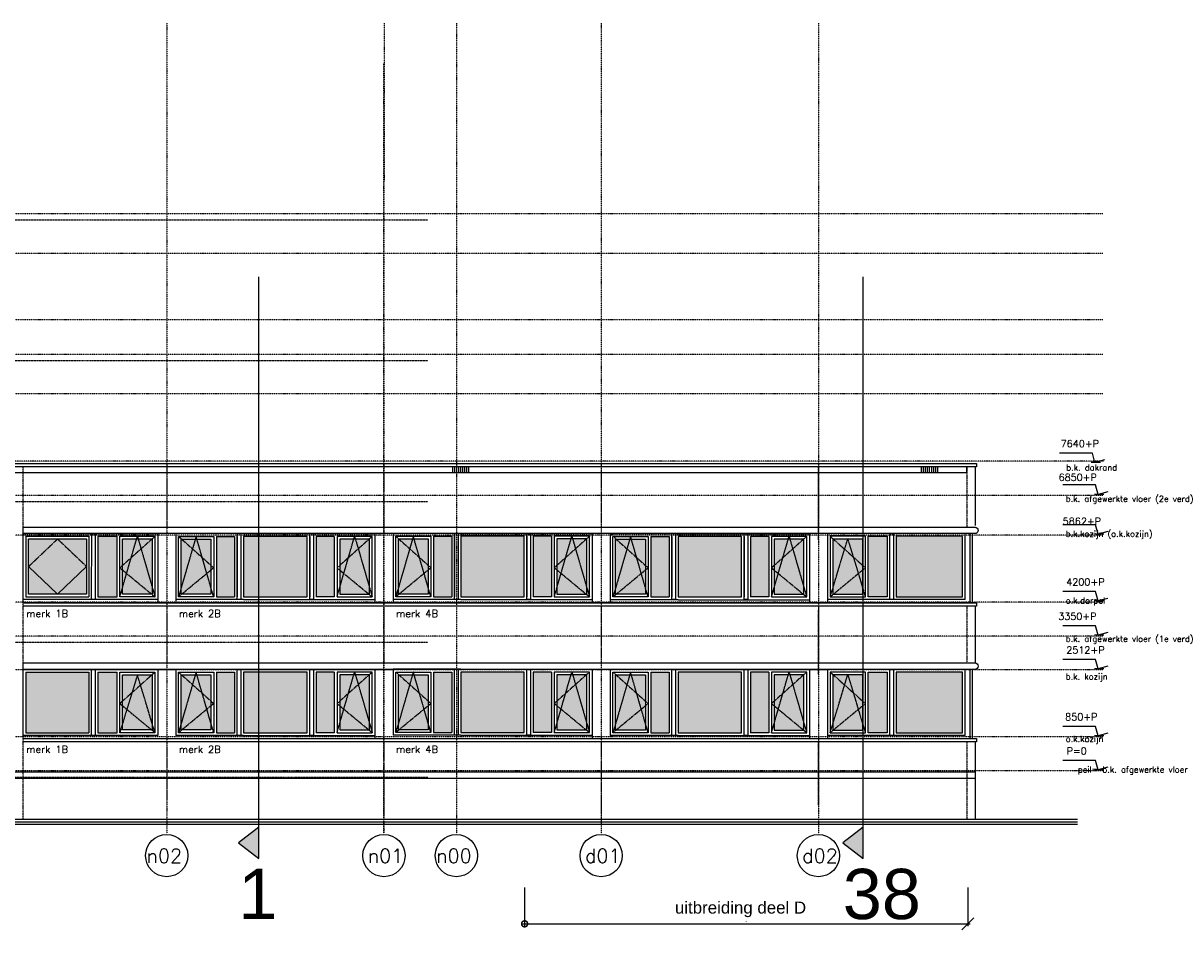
# Model space of a CAD drawing. Extents: x -541908 to 43837, y -41121 to 66863.
# Tile 18 of 41: x -443454 to -414676, y -39378 to -16841. Entities that reach past the tile are written whole.
import ezdxf

# ---------------------------------------------------------------- set-up
doc = ezdxf.new("R2010")
doc.units = 0
doc.header["$LTSCALE"] = 10
doc.header["$MEASUREMENT"] = 0
doc.header["$PDMODE"] = 3
doc.header["$PDSIZE"] = 0.1
for name, pattern in [('DASHDOT', [1, 0.5, -0.25, 0, -0.25]), ('DASHDOT2', [0.5, 0.25, -0.125, 0, -0.125]), ('HIDDEN', [0.375, 0.25, -0.125]), ('HIDDEN2', [0.1875, 0.125, -0.0625])]:
    doc.linetypes.add(name, pattern=pattern)
doc.layers.get('0').update_dxf_attribs({"linetype": 'CONTINUOUS'})
doc.layers.get('DEFPOINTS').update_dxf_attribs({"linetype": 'CONTINUOUS'})
for name, color, linetype in [('_DILLATATIES', 8, 'HIDDEN'), ('_MATERIAAL_GEVELS', 3, 'CONTINUOUS'), ('A--DRSNLIJNEN', 5, 'CONTINUOUS'), ('A--L$1A-_RASTER_NR_10', 171, 'CONTINUOUS'), ('A--L$7A-_STRAMIEN', 1, 'DASHDOT'), ('A--L$7A1-_STRAMIEN', 1, 'CONTINUOUS'), ('A--L$7A3-_STRAMIEN', 3, 'CONTINUOUS'), ('A--L$7AC3-_STRAMIEN', 3, 'DASHDOT'), ('A--L07GC8_STRAMIEN', 8, 'DASHDOT2'), ('A--L21G1_BUITENWAND', 1, 'CONTINUOUS'), ('A--L21G2_BUITENWAND', 2, 'CONTINUOUS'), ('A--L21G3_BUITENWAND', 3, 'CONTINUOUS'), ('A--L21G4_BUITENWAND', 4, 'CONTINUOUS'), ('A--L21GC3_BUITENWAND', 3, 'HIDDEN'), ('A--L31DC1_BUITENKOZIJN', 1, 'HIDDEN'), ('A--L31G1_BUITENKOZIJN', 1, 'CONTINUOUS'), ('A--L31G2_BUITENKOZIJN', 2, 'CONTINUOUS'), ('A--L31GC1_BUITENKOZIJN', 1, 'HIDDEN2'), ('A--M$1A-_F123-', 1, 'CONTINUOUS'), ('A--M01A1_MAATVOERING', 1, 'CONTINUOUS'), ('A--M01B1_HOOGTE_MAATV', 1, 'CONTINUOUS'), ('A--T$7A8-_STRAMIEN', 8, 'DASHDOT'), ('A--T01B2_HOOGTE_MAATV', 2, 'CONTINUOUS'), ('A--T01B3_HOOGTE_MAATV', 3, 'CONTINUOUS'), ('TEKST_KOZIJNMERK', 2, 'CONTINUOUS')]:
    doc.layers.add(name, color=color, linetype=linetype)
doc.styles.add('HIEMSTRA', font='romans.shx')
doc.styles.add('HOOGTEXT', font='ROMANS.shx', dxfattribs={"height": 2.5})
doc.styles.add('PRES100', font='ARIALBD0.TTF', dxfattribs={"height": 10})
doc.styles.add('PRES35', font='ARIALBD0.TTF', dxfattribs={"height": 3.5})
doc.dimstyles.new('1op2', dxfattribs={"dimscale": 30, "dimtxt": 2.5, "dimasz": 2, "dimexe": 2, "dimexo": 0, "dimgap": 2, "dimtad": 1, "dimdec": 0, "dimzin": 0, "dimdsep": 46, "dimtxsty": 'HIEMSTRA', "dimblk1": 'OBLIQUE', "dimblk2": 'OBLIQUE', "dimsah": 1, "dimcen": -3, "dimdle": 2, "dimclrd": 2, "dimclre": 2, "dimclrt": 3, "dimadec": 0, "dimazin": 0, "dimtfac": 1, "dimtdec": 0, "dimtofl": 0, "dimtmove": 2, "dimatfit": 3, "dimldrblk": 'OBLIQUE', "dimfxl": 1, "dimtvp": 0.833333, "dimtolj": 1, "dimtzin": 0, "dimarcsym": 0})

# ---------------------------------------------------------------- blocks, each defined once
blk = doc.blocks.new('_DotSmall')
at = {"color": 0, "linetype": 'ByBlock', "const_width": 0.5}
blk.add_lwpolyline([(-0.0625, 0, 1), (0.0625, 0, 1)], format="xyb", close=True, dxfattribs=at)
blk = doc.blocks.new('_OBLIQUE')
at = {"color": 0, "linetype": 'ByBlock'}
blk.add_line((-0.5, -0.5), (0.5, 0.5), dxfattribs=at)
blk = doc.blocks.new('*D49')
at = {"layer": 'A--M$1A-_F123-', "color": 2, "linetype": 'Continuous', "lineweight": -2}
for p, q in [((-430988, -38322), (-430988, -39288)), ((-419973, -38322), (-419973, -39288)), ((-431048, -39228), (-419913, -39228))]:
    blk.add_line(p, q, dxfattribs=at)
at = {"layer": 'DEFPOINTS', "color": 0, "linetype": 'Continuous'}
for p in [(-430988, -38322), (-419973, -38322), (-419973, -39228)]:
    blk.add_point(p, dxfattribs=at)
at = {"layer": 'A--M$1A-_F123-', "color": 2, "linetype": 'Continuous', "lineweight": -2, "xscale": 300, "yscale": 300, "zscale": 300, "rotation": 180}
blk.add_blockref('_DotSmall', (-430988, -39228), dxfattribs=at)
at = {"layer": 'A--M$1A-_F123-', "color": 2, "linetype": 'Continuous', "lineweight": -2, "xscale": 300, "yscale": 300, "zscale": 300}
blk.add_blockref('_OBLIQUE', (-419973, -39228), dxfattribs=at)
at = {"layer": 'A--M$1A-_F123-', "color": 3, "linetype": 'Continuous', "insert": (-425481, -39130), "char_height": 75, "attachment_point": 5, "style": 'HIEMSTRA'}
blk.add_mtext('\\A1;.', dxfattribs=at)
blk = doc.blocks.new('HOOGTEP')
at = {"layer": 'A--M01A1_MAATVOERING'}
for p, q in [((-2.41, 0.65), (0, 0)), ((0, 0), (0.62, 2.33)), ((0.62, 2.33), (8.79, 2.33))]:
    blk.add_line(p, q, dxfattribs=at)
at = {"layer": 'A--M01B1_HOOGTE_MAATV'}
blk.add_line((-1.38, 0), (0.91, 0), dxfattribs=at)
at = {"layer": 'A--T01B2_HOOGTE_MAATV', "style": 'HOOGTEXT', "flags": 4}
blk.add_attdef('TEKST', (1.84, -0.67), '', height=1.5, dxfattribs=at)
at = {"layer": 'A--T01B3_HOOGTE_MAATV', "style": 'HOOGTEXT', "flags": 4}
blk.add_attdef('HOOGTE', (1.67, 3.82), '', height=1.75, dxfattribs=at)

msp = doc.modelspace()

# ---------------------------------------------------------------- hatches: boundary and pattern name
at = {"layer": 'A--DRSNLIJNEN'}
for points in [[(-437594.9, -36824.8), (-438104.7, -37215.7), (-437594.9, -37606.5)], [(-422570.1, -36824.8), (-423079.9, -37215.7), (-422570.1, -37606.5)]]:
    msp.add_hatch(color=256, dxfattribs=at).paths.add_polyline_path(points)
at = {"layer": 'A--L$1A-_RASTER_NR_10'}
h = msp.add_hatch(dxfattribs=at)
h.set_pattern_fill('ANSI31', color=256, angle=-0.00011, style=0)
h.set_pattern_definition([(44.99989078, (-414557.66247, -61265.19151), (-0.08838817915, 0.08838851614), [])])
h.paths.add_polyline_path([(-441877.1, -31033.7), (-443320, -31033.6), (-443320, -29661.6), (-441877.1, -29661.7)])
h.paths.add_polyline_path([(-440243.9, -31033.7), (-440984.9, -31033.7), (-440984.8, -29661.7), (-440243.9, -29661.7)])
h.paths.add_polyline_path([(-441593.8, -29594.7), (-441593.9, -31100.7), (-441118.9, -31100.7), (-441118.8, -29594.7)])
for points in [[(-438650.8, -29597.3), (-438196.9, -29597.3), (-438196.9, -31103.3), (-438650.8, -31103.3)], [(-437972.9, -29597.3), (-437972.9, -31103.3), (-436396.9, -31103.3), (-436396.9, -29597.3)], [(-435719.1, -29597.3), (-436172.9, -29597.3), (-436172.9, -31103.3), (-435719.1, -31103.3)], [(-433250.6, -29595.3), (-432796.8, -29595.3), (-432796.8, -31101.3), (-433250.6, -31101.3)], [(-432572.8, -29595.3), (-432572.8, -31101.3), (-430996.8, -31101.3), (-430996.8, -29595.3)], [(-430318.9, -29595.3), (-430772.8, -29595.3), (-430772.8, -31101.3), (-430318.9, -31101.3)], [(-427850.8, -29598), (-427396.9, -29598), (-427396.9, -31104), (-427850.8, -31104)], [(-427172.9, -29598), (-427172.9, -31104), (-425596.9, -31104), (-425596.9, -29598)], [(-424919.1, -29598), (-425372.9, -29598), (-425372.9, -31104), (-424919.1, -31104)], [(-438784.8, -29664.3), (-439525.9, -29664.3), (-439525.9, -31036.3), (-438784.8, -31036.3)], [(-435585.1, -31036.3), (-434843.9, -31036.3), (-434843.9, -29664.3), (-435585.1, -29664.3)], [(-433384.6, -29662.3), (-434125.8, -29662.3), (-434125.8, -31034.3), (-433384.6, -31034.3)], [(-430184.9, -31034.3), (-429443.8, -31034.3), (-429443.8, -29662.3), (-430184.9, -29662.3)], [(-427984.8, -29665), (-428725.9, -29665), (-428725.9, -31037), (-427984.8, -31037)], [(-424785.1, -31037), (-424043.9, -31037), (-424043.9, -29665), (-424785.1, -29665)], [(-438784.8, -33037.9), (-439525.9, -33037.9), (-439525.9, -34409.9), (-438784.8, -34409.9)], [(-438650.8, -32970.9), (-438196.9, -32970.9), (-438196.9, -34476.9), (-438650.8, -34476.9)], [(-437972.9, -32970.9), (-437972.9, -34476.9), (-436396.9, -34476.9), (-436396.9, -32970.9)], [(-435719.1, -32970.9), (-436172.9, -32970.9), (-436172.9, -34476.9), (-435719.1, -34476.9)], [(-435585.1, -34409.9), (-434843.9, -34409.9), (-434843.9, -33037.9), (-435585.1, -33037.9)], [(-433384.6, -33035.9), (-434125.8, -33035.9), (-434125.8, -34407.9), (-433384.6, -34407.9)], [(-433250.6, -32968.9), (-432796.8, -32968.9), (-432796.8, -34474.9), (-433250.6, -34474.9)], [(-432572.8, -32968.9), (-432572.8, -34474.9), (-430996.8, -34475), (-430996.8, -32969)], [(-430318.9, -32969), (-430772.8, -32969), (-430772.8, -34475), (-430318.9, -34475)], [(-430184.9, -34408), (-429443.8, -34408), (-429443.8, -33036), (-430184.9, -33035.9)], [(-427984.8, -33038.6), (-428725.9, -33038.6), (-428725.9, -34410.6), (-427984.8, -34410.6)], [(-427850.8, -32971.6), (-427396.9, -32971.6), (-427396.9, -34477.6), (-427850.8, -34477.6)], [(-427172.9, -32971.6), (-427172.9, -34477.6), (-425596.9, -34477.6), (-425596.9, -32971.6)], [(-424919.1, -32971.6), (-425372.9, -32971.6), (-425372.9, -34477.6), (-424919.1, -34477.6)], [(-424785.1, -34410.6), (-424043.9, -34410.6), (-424043.9, -33038.6), (-424785.1, -33038.6)]]:
    msp.add_hatch(color=256, dxfattribs=at).paths.add_polyline_path(points)
h = msp.add_hatch(color=256, dxfattribs=at)
h.paths.add_polyline_path([(-423326.1, -31035.6), (-422585.1, -31035.6), (-422585.1, -29663.6), (-423326.1, -29663.6)])
h.paths.add_polyline_path([(-421976.1, -31102.6), (-422451.1, -31102.6), (-422451.1, -29596.6), (-421976.1, -29596.6)])
h.paths.add_polyline_path([(-420104.7, -29596.8), (-421752.1, -29596.6), (-421752.1, -31102.6), (-420104.7, -31102.8)])
h = msp.add_hatch(color=256, dxfattribs=at)
h.paths.add_polyline_path([(-440243.9, -34409.9), (-440984.9, -34409.9), (-440984.9, -33037.9), (-440243.9, -33037.9)])
h.paths.add_polyline_path([(-441593.9, -32970.9), (-441118.9, -32970.9), (-441118.9, -34476.9), (-441593.9, -34476.9)])
h.paths.add_polyline_path([(-443387, -32970.9), (-441817.9, -32970.9), (-441817.9, -34476.9), (-443387, -34476.9)])
h = msp.add_hatch(color=256, dxfattribs=at)
h.paths.add_polyline_path([(-423326.1, -34410.6), (-422585.1, -34410.6), (-422585.1, -33038.6), (-423326.1, -33038.6)])
h.paths.add_polyline_path([(-421976.1, -34477.6), (-422451.1, -34477.6), (-422451.1, -32971.6), (-421976.1, -32971.6)])
h.paths.add_polyline_path([(-420104.7, -32971.8), (-421752.1, -32971.6), (-421752.1, -34477.6), (-420104.7, -34477.8)])

# ---------------------------------------------------------------- linework, layer by layer
at = {"layer": '_DILLATATIES'}
for p, q in [((-443454, -36628.9), (-443454, -27889.1)), ((-423685, -29680.2), (-423685, -27889.8)), ((-423685, -33029.8), (-423685, -31430)), ((-423685.1, -36279.8), (-423685.1, -34720))]:
    msp.add_line(p, q, dxfattribs=at)
at = {"layer": 'A--DRSNLIJNEN'}
for p, q in [((-437594.9, -37606.5), (-437594.9, -23148.7)), ((-422570.1, -37606.5), (-422570.1, -23148.7)), ((-437594.9, -36824.8), (-438104.7, -37215.7)), ((-422570.1, -36824.8), (-423079.9, -37215.7)), ((-438104.7, -37215.7), (-437594.9, -37606.5)), ((-423079.9, -37215.7), (-422570.1, -37606.5))]:
    msp.add_line(p, q, dxfattribs=at)
at = {"layer": 'A--L$7A-_STRAMIEN'}
for p, q in [((-439883.7, -16841.3), (-439885.1, -36978.6)), ((-434483.7, -16841.7), (-434485.1, -36979)), ((-432683.7, -16841.8), (-432685.1, -36979.1)), ((-429083.7, -16842.1), (-429085.1, -36979.4)), ((-423683.7, -16842.4), (-423685.1, -36979.7)), ((-434484.9, -36976.7), (-434484.9, -17840.3))]:
    msp.add_line(p, q, dxfattribs=at)
at = {"layer": 'A--L$7A1-_STRAMIEN'}
for centre in [(-439885.1, -37531.4), (-434485.1, -37531.7), (-432685.1, -37531.9), (-429085.3, -37532.1), (-423685.3, -37532.5)]:
    msp.add_circle(centre, 525, dxfattribs=at)
at = {"layer": 'A--L$7AC3-_STRAMIEN'}
for p, q in [((-416614.4, -21579.1), (-525959.4, -21578.9)), ((-416614.4, -25079.1), (-525959.4, -25078.9)), ((-416614.4, -28579.1), (-525959.4, -28578.9)), ((-416614.4, -32079.1), (-525959.4, -32078.9)), ((-416614.4, -35429.1), (-525959.4, -35428.9))]:
    msp.add_line(p, q, dxfattribs=at)
at = {"layer": 'A--L07GC8_STRAMIEN'}
for p, q in [((-475381.5, -21729), (-433397, -21729.1)), ((-511647.6, -25229), (-433397, -25229.1)), ((-525273.5, -28728.9), (-433397, -28729.1)), ((-525273.5, -32228.9), (-433397, -32229.1)), ((-525378.3, -35578.9), (-433397.1, -35579.1))]:
    msp.add_line(p, q, dxfattribs=at)
at = {"layer": 'A--L21G1_BUITENWAND'}
for p, q in [((-432773.2, -28009.1, -0.1), (-432773.2, -27869.1, -0.1)), ((-432723.2, -28009.1, -0.1), (-432723.2, -27869.1, -0.1)), ((-432673.2, -28009.1, -0.1), (-432673.2, -27869.1, -0.1)), ((-432623.2, -28009.1, -0.1), (-432623.2, -27869.1, -0.1)), ((-432573.2, -28009.1, -0.1), (-432573.2, -27869.1, -0.1)), ((-432523.2, -28009.1, -0.1), (-432523.2, -27869.1, -0.1)), ((-432473.2, -28009.1, -0.1), (-432473.2, -27869.1, -0.1)), ((-432423.2, -28009.1, -0.1), (-432423.2, -27869.1, -0.1)), ((-432373.2, -28009.1, -0.1), (-432373.2, -27869.1, -0.1)), ((-421119.9, -28009.1, -0.1), (-421119.9, -27869.1, -0.1)), ((-421069.9, -28009.1, -0.1), (-421069.9, -27869.1, -0.1)), ((-421019.9, -28009.1, -0.1), (-421019.9, -27869.1, -0.1)), ((-420969.9, -28009.1, -0.1), (-420969.9, -27869.1, -0.1)), ((-420919.9, -28009.1, -0.1), (-420919.9, -27869.1, -0.1)), ((-420869.9, -28009.1, -0.1), (-420869.9, -27869.1, -0.1)), ((-420819.9, -28009.1, -0.1), (-420819.9, -27869.1, -0.1)), ((-420769.9, -28009.1, -0.1), (-420769.9, -27869.1, -0.1)), ((-420719.9, -28009.1, -0.1), (-420719.9, -27869.1, -0.1)), ((-446756.5, -35454.1), (-419792.2, -35454.1)), ((-446756.5, -35604.1), (-419792.2, -35604.1))]:
    msp.add_line(p, q, dxfattribs=at)
msp.add_lwpolyline([(-469129.9, -28009.7), (-419992.2, -28009.8), (-419992.2, -27869.1), (-469129.9, -27869)], close=True, dxfattribs=at)
at = {"layer": 'A--L21G2_BUITENWAND'}
msp.add_line((-419792.2, -27869.1, -0.1), (-469129.9, -27869, -0.1), dxfattribs=at)
at = {"layer": 'A--L21G3_BUITENWAND'}
for points in [[(-419792.2, -27789.8), (-419752.2, -27789.8), (-419752.2, -27869.8), (-419792.2, -27869.8)], [(-443454, -31249.1), (-419752.2, -31249.2), (-419752.2, -31329.2), (-443454, -31329.1)], [(-443454, -34624), (-419752.2, -34624), (-419752.2, -34704), (-443454, -34704)], [(-541908.2, -36628.9), (-541908.2, -36628.9), (-417242.9, -36628.9)], [(-541908.2, -36688.9), (-417242.9, -36688.9)], [(-541908.2, -36748.9), (-417242.9, -36748.9)]]:
    msp.add_lwpolyline(points, dxfattribs=at)
for points in [[(-443454, -29369.1), (-419792.2, -29369.1, -0.4142136), (-419712.2, -29449.1), (-419712.2, -29449.1, -0.4142136), (-419792.2, -29529.1), (-443454, -29529.1)], [(-443454, -32744.1), (-419792.2, -32744.1, -0.4142136), (-419712.2, -32824.1), (-419712.2, -32824.1, -0.4142136), (-419792.2, -32904.1), (-443454, -32904.1)]]:
    msp.add_lwpolyline(points, format="xyb", close=True, dxfattribs=at)
at = {"layer": 'A--L21G4_BUITENWAND'}
for p, q in [((-469129.9, -27789), (-419792.2, -27789.1)), ((-419792.2, -27869.8, -0.1), (-419792.2, -29330.1)), ((-419792.2, -31350), (-419792.2, -32734.3))]:
    msp.add_line(p, q, dxfattribs=at)
msp.add_lwpolyline([(-419792.2, -34704.7), (-419792.2, -36628.9)], dxfattribs=at)
at = {"layer": 'A--L21GC3_BUITENWAND'}
for p, q in [((-443454, -36628.9), (-443454, -27889.1)), ((-439884.5, -27789.1), (-439884.5, -29369.1)), ((-434484.3, -27787.1), (-434484.3, -29367.1)), ((-429084.5, -27789.8), (-429084.5, -29369.8)), ((-423685, -27889.8), (-423685, -29369.8)), ((-419992.2, -27869.8), (-419992.2, -29369.8)), ((-439884.5, -31329.1), (-439884.5, -32744.1)), ((-434484.3, -31327.2), (-434484.3, -32742.1)), ((-429084.5, -31329.8), (-429084.5, -32744.8)), ((-423685, -31329.9), (-423685, -32744.8)), ((-419992.2, -31329.9), (-419992.2, -32744.8)), ((-439884.5, -34704), (-439884.5, -36279.1)), ((-434484.3, -34702), (-434485.1, -36628.9)), ((-429084.5, -34704.7), (-429085.2, -36631.6)), ((-423685, -34704.7), (-423685, -36279.8)), ((-419992.2, -34704.7), (-419992.2, -36628.9))]:
    msp.add_line(p, q, dxfattribs=at)
at = {"layer": 'A--L31DC1_BUITENKOZIJN'}
for p, q in [((-423393.1, -29596.6), (-422518.1, -30379.6)), ((-423393.1, -31102.6), (-422955.6, -29663.6)), ((-422955.6, -29663.6), (-422518.1, -31102.6)), ((-422518.1, -30379.6), (-423393.1, -31102.6)), ((-440176.9, -32970.9), (-441051.9, -33753.9)), ((-440614.4, -33037.9), (-441051.9, -34476.9)), ((-440176.9, -34476.9), (-440614.4, -33037.9)), ((-423393.1, -32971.6), (-422518.1, -33754.6)), ((-423393.1, -34477.6), (-422955.6, -33038.6)), ((-422955.6, -33038.6), (-422518.1, -34477.6)), ((-441051.9, -33753.9), (-440176.9, -34476.9)), ((-422518.1, -33754.6), (-423393.1, -34477.6))]:
    msp.add_line(p, q, dxfattribs=at)
at = {"layer": 'A--L31G1_BUITENKOZIJN'}
for p, q in [((-443387, -29595.9), (-441817.8, -29595.9)), ((-443387, -29595.9), (-443387, -31101.9)), ((-443387, -29595.9), (-443387, -31101.9)), ((-441817.8, -29595.9), (-441817.9, -31101.9)), ((-441817.8, -29595.9), (-441817.9, -31101.9)), ((-441593.8, -29594.7), (-441593.9, -31100.7)), ((-441593.8, -29595.9), (-441593.9, -31101.9)), ((-441593.8, -29595.9), (-441593.9, -31101.9)), ((-441593.8, -29594.7), (-441118.8, -29594.7)), ((-441593.8, -29595.9), (-441118.8, -29595.9)), ((-441118.9, -31100.7), (-441118.8, -29594.7)), ((-441118.9, -31101.9), (-441118.8, -29595.9)), ((-441118.9, -31101.9), (-441118.8, -29595.9)), ((-438650.8, -29597.3), (-438650.8, -31103.3)), ((-438650.8, -29597.3), (-438196.9, -29597.3)), ((-438196.9, -29597.3), (-438196.9, -31103.3)), ((-438129.9, -29597.3), (-438129.9, -31103.3)), ((-438039.9, -29597.3), (-438039.9, -31103.3)), ((-436329.9, -29597.3), (-436329.9, -31103.3)), ((-436239.9, -29597.3), (-436239.9, -31103.3)), ((-436172.9, -29597.3), (-436172.9, -31103.3)), ((-435719.1, -29597.3), (-436172.9, -29597.3)), ((-435719.1, -29597.3), (-435719.1, -31103.3)), ((-433250.6, -29595.3), (-433250.6, -31101.3)), ((-433250.6, -29595.3), (-432796.8, -29595.3)), ((-432796.8, -29595.3), (-432796.8, -31101.3)), ((-432729.8, -29595.3), (-432729.8, -31101.3)), ((-432639.8, -29595.3), (-432639.8, -31101.3)), ((-430929.8, -29595.3), (-430929.8, -31101.3)), ((-430839.8, -29595.3), (-430839.8, -31101.3)), ((-430772.8, -29595.3), (-430772.8, -31101.3)), ((-430318.9, -29595.3), (-430772.8, -29595.3)), ((-430318.9, -29595.3), (-430318.9, -31101.3)), ((-427850.8, -29598), (-427850.8, -31104)), ((-427850.8, -29598), (-427396.9, -29598)), ((-427396.9, -29598), (-427396.9, -31104)), ((-427329.9, -29598), (-427329.9, -31104)), ((-427239.9, -29598), (-427239.9, -31104)), ((-425529.9, -29598), (-425529.9, -31104)), ((-425439.9, -29598), (-425439.9, -31104)), ((-425372.9, -29598), (-425372.9, -31104)), ((-424919.1, -29598), (-425372.9, -29598)), ((-424919.1, -29598), (-424919.1, -31104)), ((-443387, -31101.9), (-441817.9, -31101.9)), ((-443387, -31101.9), (-441817.9, -31101.9)), ((-441593.9, -31100.7), (-441118.9, -31100.7)), ((-441593.9, -31101.9), (-441118.9, -31101.9)), ((-441593.9, -31101.9), (-441118.9, -31101.9)), ((-438650.8, -31103.3), (-438196.9, -31103.3)), ((-435719.1, -31103.3), (-436172.9, -31103.3)), ((-433250.6, -31101.3), (-432796.8, -31101.3)), ((-430318.9, -31101.3), (-430772.8, -31101.3)), ((-427850.8, -31104), (-427396.9, -31104)), ((-424919.1, -31104), (-425372.9, -31104)), ((-443387, -32970.9), (-441817.9, -32970.9)), ((-443387, -32970.9), (-443387, -34476.9)), ((-441817.9, -32970.9), (-441817.9, -34476.9)), ((-441593.9, -32970.9), (-441593.9, -34476.9)), ((-441593.9, -32970.9), (-441118.9, -32970.9)), ((-441118.9, -34476.9), (-441118.9, -32970.9)), ((-438650.8, -32970.9), (-438650.8, -34476.9)), ((-438650.8, -32970.9), (-438196.9, -32970.9)), ((-438196.9, -32970.9), (-438196.9, -34476.9)), ((-436172.9, -32970.9), (-436172.9, -34476.9)), ((-435719.1, -32970.9), (-436172.9, -32970.9)), ((-435719.1, -32970.9), (-435719.1, -34476.9)), ((-433250.6, -32968.9), (-433250.6, -34474.9)), ((-433250.6, -32968.9), (-432796.8, -32968.9)), ((-432796.8, -32968.9), (-432796.8, -34474.9)), ((-430772.8, -32969), (-430772.8, -34475)), ((-430318.9, -32969), (-430772.8, -32969)), ((-430318.9, -32969), (-430318.9, -34475)), ((-427850.8, -32971.6), (-427850.8, -34477.6)), ((-427850.8, -32971.6), (-427396.9, -32971.6)), ((-427396.9, -32971.6), (-427396.9, -34477.6)), ((-425372.9, -32971.6), (-425372.9, -34477.6)), ((-424919.1, -32971.6), (-425372.9, -32971.6)), ((-424919.1, -32971.6), (-424919.1, -34477.6)), ((-443387, -34476.9), (-441817.9, -34476.9)), ((-441593.9, -34476.9), (-441118.9, -34476.9)), ((-438650.8, -34476.9), (-438196.9, -34476.9)), ((-435719.1, -34476.9), (-436172.9, -34476.9)), ((-433250.6, -34474.9), (-432796.8, -34474.9)), ((-430318.9, -34475), (-430772.8, -34475)), ((-427850.8, -34477.6), (-427396.9, -34477.6)), ((-424919.1, -34477.6), (-425372.9, -34477.6))]:
    msp.add_line(p, q, dxfattribs=at)
for points in [[(-441750.8, -29529), (-441660.8, -29529), (-441660.9, -31169), (-441750.9, -31169)], [(-440176.9, -31101.9), (-441051.9, -31101.9), (-441051.8, -29595.9), (-440176.9, -29595.9)], [(-440176.9, -31101.9), (-441051.9, -31101.9), (-441051.8, -29595.9), (-440176.9, -29595.9)], [(-438129.9, -29529), (-438039.9, -29529), (-438039.9, -31169), (-438129.9, -31169)], [(-436329.9, -29529), (-436239.9, -29529), (-436239.9, -31169), (-436329.9, -31169)], [(-432729.8, -29527), (-432639.8, -29527), (-432639.8, -31167), (-432729.8, -31167)], [(-430929.8, -29527), (-430839.8, -29527), (-430839.8, -31167), (-430929.8, -31167)], [(-427329.9, -29529.7), (-427239.9, -29529.7), (-427239.9, -31169.7), (-427329.9, -31169.7)], [(-425529.9, -29529.7), (-425439.9, -29529.7), (-425439.9, -31169.7), (-425529.9, -31169.7)], [(-423393.1, -31102.6), (-422518.1, -31102.6), (-422518.1, -29596.6), (-423393.1, -29596.6)], [(-421909.1, -29529.7), (-421819.1, -29529.7), (-421819.1, -31169.7), (-421909.1, -31169.7)], [(-420104.7, -29596.8), (-421752.1, -29596.6), (-421752.1, -31102.6), (-420104.7, -31102.8)], [(-441877.1, -31033.7), (-443320, -31033.6), (-443320, -29661.6), (-441877.1, -29661.7)], [(-441877.1, -31034.9), (-443320, -31034.9), (-443320, -29662.9), (-441877.1, -29662.9)], [(-441877.1, -31034.9), (-443320, -31034.9), (-443320, -29662.9), (-441877.1, -29662.9)], [(-440243.9, -31033.7), (-440984.9, -31033.7), (-440984.8, -29661.7), (-440243.9, -29661.7)], [(-440243.9, -31034.9), (-440984.9, -31034.9), (-440984.8, -29662.9), (-440243.9, -29662.9)], [(-440243.9, -31034.9), (-440984.9, -31034.9), (-440984.8, -29662.9), (-440243.9, -29662.9)], [(-438784.8, -31036.3), (-439525.9, -31036.3), (-439525.9, -29664.3), (-438784.8, -29664.3)], [(-435585.1, -31036.3), (-434843.9, -31036.3), (-434843.9, -29664.3), (-435585.1, -29664.3)], [(-433384.6, -31034.3), (-434125.8, -31034.3), (-434125.8, -29662.3), (-433384.6, -29662.3)], [(-430184.9, -31034.3), (-429443.8, -31034.3), (-429443.8, -29662.3), (-430184.9, -29662.3)], [(-427984.8, -31037), (-428725.9, -31037), (-428725.9, -29665), (-427984.8, -29665)], [(-424785.1, -31037), (-424043.9, -31037), (-424043.9, -29665), (-424785.1, -29665)], [(-423326.1, -31035.6), (-422585.1, -31035.6), (-422585.1, -29663.6), (-423326.1, -29663.6)], [(-441750.9, -32904), (-441660.9, -32904), (-441660.9, -34544), (-441750.9, -34544)], [(-440176.9, -34476.9), (-441051.9, -34476.9), (-441051.9, -32970.9), (-440176.9, -32970.9)], [(-440243.9, -34409.9), (-440984.9, -34409.9), (-440984.9, -33037.9), (-440243.9, -33037.9)], [(-438784.8, -34409.9), (-439525.9, -34409.9), (-439525.9, -33037.9), (-438784.8, -33037.9)], [(-438129.9, -32904), (-438039.9, -32904), (-438039.9, -34544), (-438129.9, -34544)], [(-436329.9, -32904), (-436239.9, -32904), (-436239.9, -34544), (-436329.9, -34544)], [(-435585.1, -34409.9), (-434843.9, -34409.9), (-434843.9, -33037.9), (-435585.1, -33037.9)], [(-433384.6, -34407.9), (-434125.8, -34407.9), (-434125.8, -33035.9), (-433384.6, -33035.9)], [(-432729.8, -32902), (-432639.8, -32902), (-432639.8, -34542), (-432729.8, -34542)], [(-430929.8, -32902), (-430839.8, -32902), (-430839.8, -34542), (-430929.8, -34542)], [(-430184.9, -34408), (-429443.8, -34408), (-429443.8, -33036), (-430184.9, -33035.9)], [(-427984.8, -34410.6), (-428725.9, -34410.6), (-428725.9, -33038.6), (-427984.8, -33038.6)], [(-427329.9, -32904.7), (-427239.9, -32904.7), (-427239.9, -34544.7), (-427329.9, -34544.7)], [(-425529.9, -32904.7), (-425439.9, -32904.7), (-425439.9, -34544.7), (-425529.9, -34544.7)], [(-424785.1, -34410.6), (-424043.9, -34410.6), (-424043.9, -33038.6), (-424785.1, -33038.6)], [(-423393.1, -34477.6), (-422518.1, -34477.6), (-422518.1, -32971.6), (-423393.1, -32971.6)], [(-423326.1, -34410.6), (-422585.1, -34410.6), (-422585.1, -33038.6), (-423326.1, -33038.6)], [(-421909.1, -32904.7), (-421819.1, -32904.7), (-421819.1, -34544.7), (-421909.1, -34544.7)], [(-420104.7, -32971.8), (-421752.1, -32971.6), (-421752.1, -34477.6), (-420104.7, -34477.8)]]:
    msp.add_lwpolyline(points, close=True, dxfattribs=at)
for points in [[(-438717.8, -31103.3), (-439592.9, -31103.3), (-439592.9, -29597.3), (-438717.8, -29597.3), (-438717.8, -31103.3), (-439592.9, -31103.3), (-439592.9, -29597.3)], [(-437972.9, -31103.3), (-436396.9, -31103.3), (-436396.9, -29597.3), (-437972.9, -29597.3), (-437972.9, -31103.3), (-436396.9, -31103.3), (-436396.9, -29597.3)], [(-435652.1, -31103.3), (-434776.9, -31103.3), (-434776.9, -29597.3), (-435652.1, -29597.3), (-435652.1, -31103.3), (-434776.9, -31103.3), (-434776.9, -29597.3)], [(-433317.6, -31101.3), (-434192.8, -31101.3), (-434192.8, -29595.3), (-433317.6, -29595.3), (-433317.6, -31101.3), (-434192.8, -31101.3), (-434192.8, -29595.3)], [(-432572.8, -31101.3), (-430996.8, -31101.3), (-430996.8, -29595.3), (-432572.8, -29595.3), (-432572.8, -31101.3), (-430996.8, -31101.3), (-430996.8, -29595.3)], [(-430251.9, -31101.3), (-429376.8, -31101.3), (-429376.8, -29595.3), (-430251.9, -29595.3), (-430251.9, -31101.3), (-429376.8, -31101.3), (-429376.8, -29595.3)], [(-427917.8, -31104), (-428792.9, -31104), (-428792.9, -29598), (-427917.8, -29598), (-427917.8, -31104), (-428792.9, -31104), (-428792.9, -29598)], [(-427172.9, -31104), (-425596.9, -31104), (-425596.9, -29598), (-427172.9, -29598), (-427172.9, -31104), (-425596.9, -31104), (-425596.9, -29598)], [(-424852.1, -31104), (-423976.9, -31104), (-423976.9, -29598), (-424852.1, -29598), (-424852.1, -31104), (-423976.9, -31104), (-423976.9, -29598)], [(-421976.1, -31102.6), (-422451.1, -31102.6), (-422451.1, -29596.6), (-421976.1, -29596.6), (-421976.1, -31102.6)], [(-441877.1, -30348.9), (-442598.5, -31034.9), (-443320, -30348.9)], [(-441877.1, -30348.9), (-442598.5, -31034.9), (-443320, -30348.9)], [(-438717.8, -34476.9), (-439592.9, -34476.9), (-439592.9, -32970.9), (-438717.8, -32970.9), (-438717.8, -34476.9), (-439592.9, -34476.9), (-439592.9, -32970.9)], [(-437972.9, -34476.9), (-436396.9, -34476.9), (-436396.9, -32970.9), (-437972.9, -32970.9), (-437972.9, -34476.9), (-436396.9, -34476.9), (-436396.9, -32970.9)], [(-435652.1, -34476.9), (-434776.9, -34476.9), (-434776.9, -32970.9), (-435652.1, -32970.9), (-435652.1, -34476.9), (-434776.9, -34476.9), (-434776.9, -32970.9)], [(-433317.6, -34474.9), (-434192.8, -34474.9), (-434192.8, -32968.9), (-433317.6, -32968.9), (-433317.6, -34474.9), (-434192.8, -34474.9), (-434192.8, -32968.9)], [(-432572.8, -34474.9), (-430996.8, -34475), (-430996.8, -32969), (-432572.8, -32968.9), (-432572.8, -34474.9), (-430996.8, -34475), (-430996.8, -32969)], [(-430251.9, -34475), (-429376.8, -34475), (-429376.8, -32969), (-430251.9, -32969), (-430251.9, -34475), (-429376.8, -34475), (-429376.8, -32969)], [(-427917.8, -34477.6), (-428792.9, -34477.6), (-428792.9, -32971.6), (-427917.8, -32971.6), (-427917.8, -34477.6), (-428792.9, -34477.6), (-428792.9, -32971.6)], [(-427172.9, -34477.6), (-425596.9, -34477.6), (-425596.9, -32971.6), (-427172.9, -32971.6), (-427172.9, -34477.6), (-425596.9, -34477.6), (-425596.9, -32971.6)], [(-424852.1, -34477.6), (-423976.9, -34477.6), (-423976.9, -32971.6), (-424852.1, -32971.6), (-424852.1, -34477.6), (-423976.9, -34477.6), (-423976.9, -32971.6)], [(-421976.1, -34477.6), (-422451.1, -34477.6), (-422451.1, -32971.6), (-421976.1, -32971.6), (-421976.1, -34477.6)]]:
    msp.add_lwpolyline(points, dxfattribs=at)
at = {"layer": 'A--L31G1_BUITENKOZIJN', "linetype": 'HIDDEN'}
for points in [[(-443320, -30348.9), (-442598.5, -29662.9)], [(-443320, -30348.9), (-442598.5, -29662.9)], [(-442598.5, -29662.9), (-441877.1, -30348.9)], [(-442598.5, -29662.9), (-441877.1, -30348.9)]]:
    msp.add_lwpolyline(points, dxfattribs=at)
at = {"layer": 'A--L31G1_BUITENKOZIJN'}
for p in [(-437972.9, -31170.3), (-432572.8, -31168.3), (-427172.9, -31171), (-437972.9, -34543.9), (-432572.8, -34541.9), (-427172.9, -34544.6)]:
    msp.add_point(p, dxfattribs=at)
at = {"layer": 'A--L31G2_BUITENKOZIJN'}
for p, q in [((-443454, -29528.9), (-440109.9, -29528.9)), ((-443454, -31168.9), (-443454, -29528.9)), ((-435696.8, -29529.2), (-443454, -29529.2)), ((-440109.9, -29528.9), (-440109.9, -31249.1)), ((-439659.9, -29530.3), (-439659.9, -31249.1)), ((-437974.3, -29530.3), (-439659.9, -29530.3)), ((-437972.9, -29530.3), (-436396.9, -29530.3)), ((-436395.6, -29530.3), (-434709.9, -29530.3)), ((-434709.9, -29530.3), (-434709.9, -31249.1)), ((-434259.8, -29528.3), (-434259.8, -31247.2)), ((-432574.1, -29528.3), (-434259.8, -29528.3)), ((-432572.8, -29528.3), (-430996.8, -29528.3)), ((-430995.4, -29528.3), (-429309.8, -29528.3)), ((-429309.8, -29528.3), (-429309.8, -31247.2)), ((-428859.9, -29531), (-428859.9, -31249.8)), ((-427174.3, -29531), (-428859.9, -29531)), ((-427172.9, -29531), (-425596.9, -29531)), ((-425595.6, -29531), (-423909.9, -29531)), ((-423909.9, -29531), (-423909.9, -31249.9)), ((-420037.7, -29529.8), (-423460.1, -29529.6)), ((-423460.1, -29529.6), (-423460.1, -31249.9)), ((-419921.1, -29530), (-419921.2, -31249.9)), ((-440109.9, -31168.9), (-443454, -31168.9)), ((-437975.6, -31170.3), (-439659.9, -31170.3)), ((-437972.9, -31170.3), (-436396.9, -31170.3)), ((-436394.2, -31170.3), (-434709.9, -31170.3)), ((-432575.4, -31168.3), (-434259.8, -31168.3)), ((-432572.8, -31168.3), (-430996.8, -31168.3)), ((-430994.1, -31168.3), (-429309.8, -31168.3)), ((-427175.6, -31171), (-428859.9, -31171)), ((-427172.9, -31171), (-425596.9, -31171)), ((-425594.2, -31171), (-423909.9, -31171)), ((-420037.7, -31169.8), (-423460.1, -31169.6)), ((-440109.9, -32903.9), (-439659.9, -32904.6)), ((-439659.9, -32903.9), (-439659.9, -34543.9)), ((-437974.3, -32903.9), (-439659.9, -32903.9)), ((-437972.9, -32903.9), (-436396.9, -32903.9)), ((-436395.6, -32903.9), (-434709.9, -32903.9)), ((-434709.9, -32903.9), (-434259.9, -32903.9)), ((-434709.9, -32903.9), (-434709.9, -34624)), ((-434259.8, -32901.9), (-434259.8, -34541.9)), ((-432574.1, -32901.9), (-434259.8, -32901.9)), ((-432572.8, -32901.9), (-430996.8, -32901.9)), ((-430995.4, -32901.9), (-429309.8, -32902)), ((-429309.8, -32902), (-428859.8, -32902)), ((-429309.8, -32902), (-429309.8, -34622.1)), ((-428859.9, -32904.6), (-428859.9, -34544.6)), ((-427174.3, -32904.6), (-428859.9, -32904.6)), ((-427172.9, -32904.6), (-425596.9, -32904.6)), ((-425595.6, -32904.6), (-423909.9, -32904.6)), ((-423909.9, -32904.6), (-423459.9, -32904.6)), ((-423909.9, -32904.6), (-423909.9, -34624.7)), ((-420037.7, -32904.8), (-423460.1, -32904.6)), ((-423460.1, -32904.6), (-423460.1, -34624.7)), ((-419921.1, -32905), (-419921.2, -34624.7)), ((-437975.6, -34543.9), (-439659.9, -34543.9)), ((-437972.9, -34543.9), (-436396.9, -34543.9)), ((-436394.2, -34543.9), (-434709.9, -34543.9)), ((-432575.5, -34541.9), (-434259.8, -34541.9)), ((-432572.8, -34541.9), (-430996.8, -34541.9)), ((-430994.1, -34541.9), (-429309.8, -34542)), ((-427175.6, -34544.6), (-428859.9, -34544.6)), ((-427172.9, -34544.6), (-425596.9, -34544.6)), ((-425594.2, -34544.6), (-423909.9, -34544.6)), ((-420037.7, -34544.8), (-423460.1, -34544.6))]:
    msp.add_line(p, q, dxfattribs=at)
for points in [[(-420037.7, -31169.8), (-420037.7, -29529.8)], [(-419854.2, -31249.9), (-419854.2, -29530)], [(-420037.7, -34544.8), (-420037.7, -32904.8)], [(-419854.2, -34624.7), (-419854.2, -32905)]]:
    msp.add_lwpolyline(points, dxfattribs=at)
msp.add_lwpolyline([(-443454, -32903.9), (-440109.9, -32903.9), (-440109.9, -34543.9), (-443454, -34543.9)], close=True, dxfattribs=at)
for p in [(-440109.9, -31168.9), (-440109.9, -31168.9), (-423460.1, -31169.6), (-423460.1, -31169.6), (-440109.9, -34543.9), (-440109.9, -34543.9), (-423460.1, -34544.6), (-423460.1, -34544.6)]:
    msp.add_point(p, dxfattribs=at)
at = {"layer": 'A--L31GC1_BUITENKOZIJN'}
for p, q in [((-440176.3, -29597.3), (-441051.5, -30380.3)), ((-441051.5, -31103.3), (-440613.9, -29597.3)), ((-440613.9, -29597.3), (-440176.3, -31103.3)), ((-439592.9, -29597.3), (-438717.8, -30380.3)), ((-439155.3, -29597.3), (-439592.9, -31103.3)), ((-438717.8, -31103.3), (-439155.3, -29597.3)), ((-434776.9, -29597.3), (-435652.1, -30380.3)), ((-435652.1, -31103.3), (-435214.5, -29597.3)), ((-435214.5, -29597.3), (-434776.9, -31103.3)), ((-434192.8, -29595.3), (-433317.6, -30378.3)), ((-433755.2, -29595.3), (-434192.8, -31101.3)), ((-433317.6, -31101.3), (-433755.2, -29595.3)), ((-429376.8, -29595.3), (-430251.9, -30378.3)), ((-430251.9, -31101.3), (-429814.3, -29595.3)), ((-429814.3, -29595.3), (-429376.8, -31101.3)), ((-428792.9, -29598), (-427917.8, -30381)), ((-428355.3, -29598), (-428792.9, -31104)), ((-427917.8, -31104), (-428355.3, -29598)), ((-423976.9, -29598), (-424852.1, -30381)), ((-424852.1, -31104), (-424414.5, -29598)), ((-424414.5, -29598), (-423976.9, -31104)), ((-441051.5, -30380.3), (-440176.3, -31103.3)), ((-438717.8, -30380.3), (-439592.9, -31103.3)), ((-435652.1, -30380.3), (-434776.9, -31103.3)), ((-433317.6, -30378.3), (-434192.8, -31101.3)), ((-430251.9, -30378.3), (-429376.8, -31101.3)), ((-427917.8, -30381), (-428792.9, -31104)), ((-424852.1, -30381), (-423976.9, -31104)), ((-439592.9, -32970.9), (-438717.8, -33753.9)), ((-439155.3, -32970.9), (-439592.9, -34476.9)), ((-438717.8, -34476.9), (-439155.3, -32970.9)), ((-434776.9, -32970.9), (-435652.1, -33753.9)), ((-435652.1, -34476.9), (-435214.5, -32970.9)), ((-435214.5, -32970.9), (-434776.9, -34476.9)), ((-434192.8, -32968.9), (-433317.6, -33751.9)), ((-433755.2, -32968.9), (-434192.8, -34474.9)), ((-433317.6, -34474.9), (-433755.2, -32968.9)), ((-429376.8, -32969), (-430251.9, -33751.9)), ((-430251.9, -34475), (-429814.3, -32969)), ((-429814.3, -32969), (-429376.8, -34475)), ((-428792.9, -32971.6), (-427917.8, -33754.6)), ((-428355.3, -32971.6), (-428792.9, -34477.6)), ((-427917.8, -34477.6), (-428355.3, -32971.6)), ((-423976.9, -32971.6), (-424852.1, -33754.6)), ((-424852.1, -34477.6), (-424414.5, -32971.6)), ((-424414.5, -32971.6), (-423976.9, -34477.6)), ((-438717.8, -33753.9), (-439592.9, -34476.9)), ((-435652.1, -33753.9), (-434776.9, -34476.9)), ((-433317.6, -33751.9), (-434192.8, -34474.9)), ((-430251.9, -33751.9), (-429376.8, -34475)), ((-427917.8, -33754.6), (-428792.9, -34477.6)), ((-424852.1, -33754.6), (-423976.9, -34477.6))]:
    msp.add_line(p, q, dxfattribs=at)
at = {"layer": 'A--T$7A8-_STRAMIEN', "color": 8}
for p, q in [((-416614.4, -22567.1), (-525959.4, -22566.9)), ((-416614.4, -24214.1), (-525959.4, -24213.9)), ((-416614.4, -26052.1), (-525959.4, -26051.9)), ((-416598.3, -27729), (-479468.4, -27731.9)), ((-416614.4, -29567.1), (-525959.4, -29566.9)), ((-416614.4, -31229.1), (-525959.4, -31228.9)), ((-416614.4, -32917.1), (-525959.4, -32916.9)), ((-416614.4, -34579.1), (-525959.4, -34578.9))]:
    msp.add_line(p, q, dxfattribs=at)

# ---------------------------------------------------------------- block references
ref = msp.add_blockref('HOOGTEP', (-416813.4, -27759.2, -10.7), dxfattribs=dict(xscale=-100, yscale=100, zscale=100))
ref.add_attrib('TEKST', 'b.k. dakrand', (-417525.7, -27962.6, -10.7), dxfattribs={"layer": 'A--T01B2_HOOGTE_MAATV', "height": 150, "style": 'HOOGTEXT', "flags": 4})
ref.add_attrib('HOOGTE', '7640+P', (-417662.6, -27377.3, -10.7), dxfattribs={"layer": 'A--T01B3_HOOGTE_MAATV', "height": 175, "style": 'HOOGTEXT', "flags": 4})
ref = msp.add_blockref('HOOGTEP', (-416732.1, -28552.8, -10.7), dxfattribs=dict(xscale=-100, yscale=100, zscale=100))
ref.add_attrib('TEKST', 'b.k. afgewerkte vloer (2e verd)', (-417537.4, -28738.4, -10.7), dxfattribs={"layer": 'A--T01B2_HOOGTE_MAATV', "height": 150, "style": 'HOOGTEXT', "flags": 4})
ref.add_attrib('HOOGTE', '6850+P', (-417716, -28220.9, -10.7), dxfattribs={"layer": 'A--T01B3_HOOGTE_MAATV', "height": 175, "style": 'HOOGTEXT', "flags": 4})
ref = msp.add_blockref('HOOGTEP', (-416732.1, -29540.8, -10.7), dxfattribs=dict(xscale=-100, yscale=100, zscale=100))
ref.add_attrib('TEKST', 'b.k.kozijn (o.k.kozijn)', (-417539.3, -29607.9, -10.7), dxfattribs={"layer": 'A--T01B2_HOOGTE_MAATV', "height": 150, "style": 'HOOGTEXT', "flags": 4})
ref.add_attrib('HOOGTE', '5862+P', (-417611.5, -29307.9, -10.7), dxfattribs={"layer": 'A--T01B3_HOOGTE_MAATV', "height": 175, "style": 'HOOGTEXT', "flags": 4})
ref = msp.add_blockref('HOOGTEP', (-416732.1, -31202.8, -10.7), dxfattribs=dict(xscale=-100, yscale=100, zscale=100))
ref.add_attrib('TEKST', 'o.k.dorpel', (-417537.4, -31269.9, -10.7), dxfattribs={"layer": 'A--T01B2_HOOGTE_MAATV', "height": 150, "style": 'HOOGTEXT', "flags": 4})
ref.add_attrib('HOOGTE', '4200+P', (-417523, -30820.9, -10.7), dxfattribs={"layer": 'A--T01B3_HOOGTE_MAATV', "height": 175, "style": 'HOOGTEXT', "flags": 4})
ref = msp.add_blockref('HOOGTEP', (-416732.1, -32052.8, -10.7), dxfattribs=dict(xscale=-100, yscale=100, zscale=100))
ref.add_attrib('TEKST', 'b.k. afgewerkte vloer (1e verd)', (-417537.4, -32219.4, -10.7), dxfattribs={"layer": 'A--T01B2_HOOGTE_MAATV', "height": 150, "style": 'HOOGTEXT', "flags": 4})
ref.add_attrib('HOOGTE', '3350+P', (-417724.4, -31670.9, -10.7), dxfattribs={"layer": 'A--T01B3_HOOGTE_MAATV', "height": 175, "style": 'HOOGTEXT', "flags": 4})
ref = msp.add_blockref('HOOGTEP', (-416732.1, -32890.8, -10.7), dxfattribs=dict(xscale=-100, yscale=100, zscale=100))
ref.add_attrib('TEKST', 'b.k. kozijn', (-417537.4, -33158.9, -10.7), dxfattribs={"layer": 'A--T01B2_HOOGTE_MAATV', "height": 150, "style": 'HOOGTEXT', "flags": 4})
ref.add_attrib('HOOGTE', '2512+P', (-417523, -32508.9, -10.7), dxfattribs={"layer": 'A--T01B3_HOOGTE_MAATV', "height": 175, "style": 'HOOGTEXT', "flags": 4})
ref = msp.add_blockref('HOOGTEP', (-416732.1, -34552.8, -10.7), dxfattribs=dict(xscale=-100, yscale=100, zscale=100))
ref.add_attrib('TEKST', 'o.k.kozijn ', (-417537.4, -34707.9, -10.7), dxfattribs={"layer": 'A--T01B2_HOOGTE_MAATV', "height": 150, "style": 'HOOGTEXT', "flags": 4})
ref.add_attrib('HOOGTE', '850+P', (-417551.8, -34170.9, -10.7), dxfattribs={"layer": 'A--T01B3_HOOGTE_MAATV', "height": 175, "style": 'HOOGTEXT', "flags": 4})
ref = msp.add_blockref('HOOGTEP', (-416732.1, -35402.8, -10.7), dxfattribs=dict(xscale=-100, yscale=100, zscale=100))
ref.add_attrib('TEKST', 'peil= b.k. afgewerkte vloer', (-417237.5, -35469.9, -10.7), dxfattribs={"layer": 'A--T01B2_HOOGTE_MAATV', "height": 150, "style": 'HOOGTEXT', "flags": 4})
ref.add_attrib('HOOGTE', 'P=0', (-417516, -35020.9, -10.7), dxfattribs={"layer": 'A--T01B3_HOOGTE_MAATV', "height": 175, "style": 'HOOGTEXT', "flags": 4})

# ---------------------------------------------------------------- texts
at = {"layer": '_MATERIAAL_GEVELS', "style": 'PRES35'}
msp.add_text('uitbreiding deel D', height=300, dxfattribs=at).set_placement((-427251.8, -38973.7))
at = {"layer": 'A--DRSNLIJNEN', "style": 'PRES100'}
for s, p in [('1', (-438104.7, -39111)), ('38', (-423079.9, -39111))]:
    msp.add_text(s, height=1250, rotation=359.99989, dxfattribs=at).set_placement(p)
at = {"layer": 'A--L$7A3-_STRAMIEN', "style": 'HIEMSTRA'}
for s, p in [('n02', (-440388.9, -37714.8)), ('n01', (-434888.9, -37712.5)), ('n00', (-433188.9, -37715.3)), ('d01', (-429489.1, -37712.9)), ('d02', (-424089.1, -37713.2))]:
    msp.add_text(s, height=350, rotation=359.99989, dxfattribs=at).set_placement(p)
at = {"layer": 'TEKST_KOZIJNMERK', "style": 'HIEMSTRA'}
for s, p in [('merk 1B', (-443377.8, -31606.2)), ('merk 2B', (-439583.7, -31606.2)), ('merk 4B', (-434183.7, -31606.2)), ('merk 1B', (-443377.8, -34981.1)), ('merk 2B', (-439583.7, -34981.1)), ('merk 4B', (-434183.7, -34981.1))]:
    msp.add_text(s, height=180, rotation=359.99989, dxfattribs=at).set_placement(p)

# ---------------------------------------------------------------- dimensions: what is measured, and where the dimension line sits
at = {"layer": 'A--M$1A-_F123-', "linetype": 'Continuous'}
dim = msp.add_linear_dim(base=(-419972.7, -39227.7), p1=(-430988.3, -38321.6), p2=(-419972.7, -38321.6), text='.', dimstyle='1op2', override={"dimasz": 10, "dimblk1": 'DotSmall'}, dxfattribs=at)
dim.commit()
dim.dimension.update_dxf_attribs({"geometry": '*D49', "text_midpoint": (-425480.5, -39130.2)})

doc.saveas('drawing.dxf')
